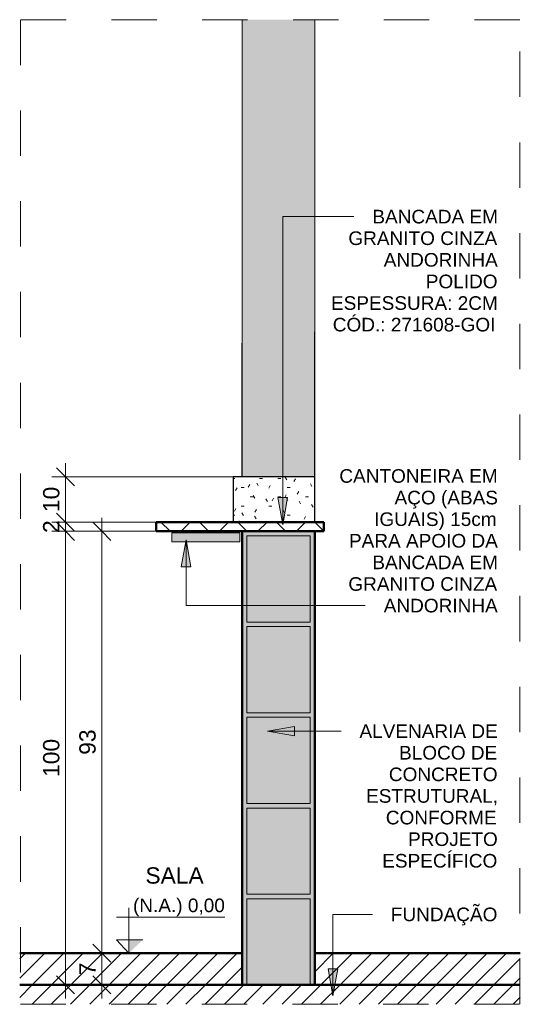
# Model space of a CAD drawing. Header units: metres. Extents: x -0.3 to 17.5, y -18.2 to 2.6.
# Tile 6 of 8: x 8.7 to 9.8, y -0.1 to 2.1. Entities that reach past the tile are written whole.
import ezdxf

# ---------------------------------------------------------------- set-up
doc = ezdxf.new("R2010")
doc.units = ezdxf.units.M
doc.linetypes.add('Projeção', pattern=[0.003969, 0.002381, -0.001587])
for name, color, linetype, lineweight in [('A-ANNO-DIMS', 7, 'Continuous', 9), ('A-ANNO-DIMS-20', 7, 'Continuous', 9), ('A-DETL-GENF', 7, 'Continuous', 5), ('A-FLOR', 7, 'Continuous', 5), ('A-FLOR-OVHD', 7, 'Projeção', 5), ('A-FLOR-PATT', 7, 'Continuous', 50), ('A-WALL-PATT', 7, 'Continuous', 5), ('G-ANNO-DIMS', 7, 'Continuous', 9), ('G-ANNO-TEXT', 7, 'Continuous', 9), ('I-WALL', 7, 'Continuous', 5), ('Q-CASE', 7, 'Continuous', 5)]:
    doc.layers.add(name, color=color, linetype=linetype, lineweight=lineweight)
doc.layers.add('A-DETL', color=7, linetype='Continuous', lineweight=5, true_color=0x00a600)
doc.styles.add('Arial_3', font='arial.ttf', dxfattribs={"height": 0.03})
doc.styles.add('Arial_4', font='arial.ttf', dxfattribs={"height": 0.036})
doc.dimstyles.new('Com_linha__ref__contínua__-_Cor_Vermelha_Arial_1_8mm_1', dxfattribs={"dimscale": 0.3048, "dimtxt": 0.036729, "dimasz": 0.131234, "dimexe": 0.098425, "dimexo": 0.098425, "dimgap": 0.009843, "dimtad": 1, "dimdec": 1, "dimlfac": 100, "dimrnd": 0.1, "dimdsep": 46, "dimtxsty": 'Arial_4', "dimblk1": 'OBLIQUE', "dimblk2": 'OBLIQUE', "dimsah": 1, "dimcen": 0.09, "dimdle": 0.098425, "dimazin": 0, "dimtfac": 1, "dimtdec": 4, "dimtix": 1, "dimtmove": 0, "dimatfit": 3, "dimfxl": 1, "dimtvp": 1, "dimtolj": 1, "dimtzin": 0, "dimarcsym": 2})
pattern_1 = [(45, (8.492768, 2.53), (-0.0212132, 0.0212132), [])]

# ---------------------------------------------------------------- blocks, each defined once
blk = doc.blocks.new('TAMPO DO ABRIGO GLP EM GRANITO CINZA ANDORINHA - TAMPO DO ABRIGO GLP EM GRANITO CINZA ANDORINHA-1861549-DET_BANCADA')
at = {"layer": 'Q-CASE', "true_color": 0x808080}
h = blk.add_hatch(dxfattribs=at)
h.set_pattern_fill('FP_12', color=8, style=0, pattern_type=2)
h.set_pattern_definition([(0, (2.348, 2.53), (0.08128, 0.02032), [0.00671, -0.05425, 0.00671, -0.05425, -0.32512]), (0, (2.348, 2.53), (0.08128, 0.02032), [-0.12192, 0.00671, -0.11521, 0.00671, -0.05425, -0.14224]), (0, (2.348, 2.53), (0.08128, 0.02032), [-0.3048, 0.00671, -0.03393, 0.00671, -0.09489]), (120, (2.379, 2.54), (-0.05823764, 0.06023054), [0.00671, -0.05425, 0.00671, -0.05425, -0.32512]), (120, (2.379, 2.54), (-0.05823764, 0.06023054), [-0.12192, 0.00671, -0.11521, 0.00671, -0.05425, -0.14224]), (120, (2.379, 2.54), (-0.05823764, 0.06023054), [-0.3048, 0.00671, -0.03393, 0.00671, -0.09489]), (240, (2.389, 2.581), (-0.02304236, -0.08055054), [0.00671, -0.05425, 0.00671, -0.05425, -0.32512]), (240, (2.389, 2.581), (-0.02304236, -0.08055054), [-0.12192, 0.00671, -0.11521, 0.00671, -0.05425, -0.14224]), (240, (2.389, 2.581), (-0.02304236, -0.08055054), [-0.3048, 0.00671, -0.03393, 0.00671, -0.09489])])
h.paths.add_polyline_path([(3.2137, 0.95), (3.2137, 1.05), (3.0337, 1.05), (3.0337, 0.95), (3.0557, 0.95)])
h = blk.add_hatch(dxfattribs=at)
h.set_pattern_fill('FP_13', color=8, style=0, pattern_type=2)
h.set_pattern_definition([(45, (2.348, 2.53), (-0.0424264, 0.0424264), []), (135, (2.348, 2.53), (-0.0424264, -0.0424264), [])])
h.paths.add_polyline_path([(3.2137, 0.93), (3.2337, 0.93), (3.2337, 0.95), (2.8637, 0.95), (2.8637, 0.93), (3.0537, 0.93)])
at = {"layer": 'Q-CASE'}
for p, q in [((3.0337, 1.05), (3.2137, 1.05)), ((3.0337, 0.95), (3.0337, 1.05)), ((3.2137, 0.95), (3.2137, 1.05))]:
    blk.add_line(p, q, dxfattribs=at)
at = {"layer": 'Q-CASE', "lineweight": 15}
for p, q in [((3.2337, 0.95), (2.8637, 0.95)), ((2.8637, 0.95), (2.8637, 0.93)), ((3.2337, 0.93), (3.2337, 0.95)), ((2.8637, 0.93), (3.2337, 0.93))]:
    blk.add_line(p, q, dxfattribs=at)
blk = doc.blocks.new('Elevações de ponto - Cota de elevação - corte _N_O e N_A_-1979376-DET_BANCADA')
at = {"layer": 'G-ANNO-DIMS'}
blk.add_hatch(color=256, dxfattribs=at).paths.add_polyline_path([(2.8343, 0.0294), (2.8037, 0), (2.8037, 0.0294)])
for p, q in [((2.8037, 0), (2.8037, 0.1)), ((2.7762, 0.0794), (3.0154, 0.0794)), ((2.8037, 0), (2.7762, 0.0294)), ((2.7762, 0.0294), (2.8343, 0.0294)), ((2.8037, 0.0294), (2.7762, 0.0294)), ((2.7762, 0.0294), (2.8037, 0)), ((2.8037, 0), (2.8037, 0.0294))]:
    blk.add_line(p, q, dxfattribs=at)
blk = doc.blocks.new('DIMBLOCK11-DET_BANCADA')
at = {"layer": 'A-ANNO-DIMS-20', "color": 242, "true_color": 0xbd2b2e, "transparency": 16777216}
for p, q in [((8.8889, 0), (8.8589, 0)), ((8.8889, 0), (8.8689, 0.02)), ((8.8889, -0.1), (8.8889, 0)), ((8.8889, 0), (8.9089, -0.02)), ((8.8889, 0), (8.8906, 0)), ((8.8889, -0.07), (8.8689, -0.05)), ((8.8889, -0.07), (8.8589, -0.07)), ((8.8889, -0.07), (8.9089, -0.09)), ((8.8889, -0.07), (8.8906, -0.07))]:
    blk.add_line(p, q, dxfattribs=at)
at = {"layer": 'A-ANNO-DIMS-20', "color": 0, "transparency": 16777216, "insert": (8.8392, -0.0488), "char_height": 0.036, "width": 0.033226, "attachment_point": 1, "rotation": 90, "line_spacing_factor": 0.941778, "style": 'Arial_4'}
blk.add_mtext('7', dxfattribs=at)
blk = doc.blocks.new('_Oblique')
at = {"color": 0, "linetype": 'ByBlock', "lineweight": -2}
blk.add_line((-0.5, -0.5), (0.5, 0.5), dxfattribs=at)
blk = doc.blocks.new('DIMBLOCK12-DET_BANCADA')
at = {"layer": 'A-ANNO-DIMS-20', "color": 242, "true_color": 0xbd2b2e, "transparency": 16777216}
for p, q in [((8.8889, 0), (8.8889, 0.96)), ((8.8889, 0.93), (8.8689, 0.95)), ((8.8889, 0.93), (8.8589, 0.93)), ((8.8889, 0.93), (8.9089, 0.91)), ((8.8889, 0.93), (9.1685, 0.93)), ((8.8889, 0), (8.8589, 0)), ((8.8889, 0), (8.8689, 0.02)), ((8.8889, 0), (8.9089, -0.02)), ((8.8889, 0), (8.8906, 0))]:
    blk.add_line(p, q, dxfattribs=at)
at = {"layer": 'A-ANNO-DIMS-20', "color": 0, "transparency": 16777216, "insert": (8.8392, 0.4373), "char_height": 0.036, "width": 0.066452, "attachment_point": 1, "rotation": 90, "line_spacing_factor": 0.941778, "style": 'Arial_4'}
blk.add_mtext('93', dxfattribs=at)
blk = doc.blocks.new('DIMBLOCK13-DET_BANCADA')
at = {"layer": 'A-ANNO-DIMS-20', "color": 242, "true_color": 0xbd2b2e, "transparency": 16777216}
for p, q in [((8.8089, 0.93), (8.7889, 0.95)), ((8.8089, 0.93), (8.7789, 0.93)), ((8.8089, -0.1), (8.8089, 0.93)), ((8.8089, 0.93), (8.8289, 0.91)), ((8.8089, 0.93), (8.9785, 0.93)), ((8.8089, -0.07), (8.7889, -0.05)), ((8.8089, -0.07), (8.7789, -0.07)), ((8.8089, -0.07), (8.8289, -0.09)), ((8.8089, -0.07), (8.8106, -0.07))]:
    blk.add_line(p, q, dxfattribs=at)
at = {"layer": 'A-ANNO-DIMS-20', "color": 0, "transparency": 16777216, "insert": (8.7592, 0.3885), "char_height": 0.036, "width": 0.099678, "attachment_point": 1, "rotation": 90, "line_spacing_factor": 0.941778, "style": 'Arial_4'}
blk.add_mtext('100', dxfattribs=at)
blk = doc.blocks.new('DIMBLOCK14-DET_BANCADA')
at = {"layer": 'A-ANNO-DIMS-20', "color": 242, "true_color": 0xbd2b2e, "transparency": 16777216}
for p, q in [((8.8089, 0.93), (8.8089, 0.98)), ((8.8089, 0.95), (8.7889, 0.97)), ((8.8089, 0.95), (8.7789, 0.95)), ((8.8089, 0.93), (8.7889, 0.95)), ((8.8089, 0.95), (8.8289, 0.93)), ((8.8089, 0.95), (8.9785, 0.95)), ((8.8089, 0.93), (8.7789, 0.93)), ((8.8089, 0.93), (8.8289, 0.91)), ((8.8089, 0.93), (8.9785, 0.93))]:
    blk.add_line(p, q, dxfattribs=at)
at = {"layer": 'A-ANNO-DIMS-20', "color": 0, "transparency": 16777216, "insert": (8.7592, 0.9262), "char_height": 0.036, "width": 0.033226, "attachment_point": 1, "rotation": 90, "line_spacing_factor": 0.941778, "style": 'Arial_4'}
blk.add_mtext('2', dxfattribs=at)
blk = doc.blocks.new('DIMBLOCK15-DET_BANCADA')
at = {"layer": 'A-ANNO-DIMS-20', "color": 242, "true_color": 0xbd2b2e, "transparency": 16777216}
for p, q in [((8.8089, 1.05), (8.7889, 1.07)), ((8.8089, 0.92), (8.8089, 1.08)), ((8.8089, 1.05), (8.7789, 1.05)), ((8.8089, 1.05), (8.8289, 1.03)), ((8.8089, 1.05), (9.2352, 1.05)), ((8.8089, 0.95), (8.7889, 0.97)), ((8.8089, 0.95), (8.7789, 0.95)), ((8.8089, 0.95), (8.8289, 0.93)), ((8.8089, 0.95), (9.0372, 0.95))]:
    blk.add_line(p, q, dxfattribs=at)
at = {"layer": 'A-ANNO-DIMS-20', "color": 0, "transparency": 16777216, "insert": (8.7592, 0.9723), "char_height": 0.036, "width": 0.066452, "attachment_point": 1, "rotation": 90, "line_spacing_factor": 0.941778, "style": 'Arial_4'}
blk.add_mtext('10', dxfattribs=at)

msp = doc.modelspace()

# ---------------------------------------------------------------- hatches: boundary and pattern name
at = {"layer": 'A-DETL-GENF', "true_color": 0xffffff}
msp.add_hatch(color=7, dxfattribs=at).paths.add_polyline_path([(9.1935, 0.9069), (9.1935, 0.9269), (9.0435, 0.9269), (9.0435, 0.9069)])
at = {"layer": 'A-DETL-GENF', "true_color": 0xb6b6b6}
h = msp.add_hatch(color=253, dxfattribs=at)
h.paths.add_polyline_path([(9.2085, -0.07), (9.3485, -0.07), (9.3485, 0.12), (9.2085, 0.12), (9.2085, 0)])
h.paths.add_polyline_path([(9.3485, 0.13), (9.3485, 0.32), (9.2085, 0.32), (9.2085, 0.13)])
h.paths.add_polyline_path([(9.2085, 0.33), (9.3485, 0.33), (9.3485, 0.52), (9.2085, 0.52)])
h.paths.add_polyline_path([(9.3485, 0.53), (9.3485, 0.72), (9.2085, 0.72), (9.2085, 0.53)])
h.paths.add_polyline_path([(9.3485, 0.73), (9.3485, 0.92), (9.2085, 0.92), (9.2085, 0.73)])
at = {"layer": 'A-FLOR-PATT', "lineweight": 5, "true_color": 0x808080}
h = msp.add_hatch(dxfattribs=at)
h.set_pattern_fill('FP_11', color=8, style=0, pattern_type=2)
h.set_pattern_definition(pattern_1)
h.paths.add_polyline_path([(9.3585, -0.07), (9.8118, -0.07), (9.8118, 0), (9.3585, 0)])
h.paths.add_polyline_path([(8.7077, -0.07), (9.1985, -0.07), (9.1985, 0), (8.7077, 0), (8.7077, -0.0101)])
h = msp.add_hatch(dxfattribs=at)
h.set_pattern_fill('FP_11', color=8, style=0, pattern_type=2)
h.set_pattern_definition(pattern_1)
h.paths.add_polyline_path([(9.8118, -0.1127), (9.8118, -0.07), (8.7077, -0.07), (8.7077, -0.1127)])
at = {"layer": 'A-WALL-PATT', "true_color": 0x808080}
h = msp.add_hatch(color=8, dxfattribs=at)
h.paths.add_polyline_path([(9.1985, -0.07), (9.2085, -0.07), (9.2085, 0.12), (9.3485, 0.12), (9.3485, -0.07), (9.3585, -0.07), (9.3585, 0.93), (9.1985, 0.93), (9.1985, 0)])
h.paths.add_polyline_path([(9.2085, 0.13), (9.2085, 0.32), (9.3485, 0.32), (9.3485, 0.13)])
h.paths.add_polyline_path([(9.2085, 0.33), (9.2085, 0.52), (9.3485, 0.52), (9.3485, 0.33)])
h.paths.add_polyline_path([(9.2085, 0.53), (9.2085, 0.72), (9.3485, 0.72), (9.3485, 0.53)])
h.paths.add_polyline_path([(9.3485, 0.73), (9.2085, 0.73), (9.2085, 0.92), (9.3485, 0.92)])
at = {"layer": 'G-ANNO-TEXT'}
for points in [[(9.288, 0.9443), (9.2985, 1.0043), (9.2774, 1.0043)], [(9.0746, 0.9115), (9.064, 0.8515), (9.0852, 0.8515)], [(9.2541, 0.4894), (9.3141, 0.4788), (9.3141, 0.5)], [(9.3985, -0.0943), (9.4091, -0.0343), (9.3879, -0.0343)]]:
    msp.add_hatch(color=256, dxfattribs=at).paths.add_polyline_path(points)
at = {"layer": 'I-WALL', "true_color": 0xf4eccd}
msp.add_hatch(color=254, dxfattribs=at).paths.add_polyline_path([(9.3585, 1.05), (9.3585, 2.0578), (9.1985, 2.0578), (9.1985, 1.05), (9.2105, 1.05)])

# ---------------------------------------------------------------- linework, layer by layer
at = {"layer": 'A-DETL', "color": 7, "lineweight": 25}
for p, q in [((9.3585, 0.95), (9.3585, 1.37)), ((9.1985, 1.05), (9.1985, 1.345)), ((9.3585, 1.05), (9.1785, 1.05)), ((9.1785, 1.05), (9.1785, 0.95))]:
    msp.add_line(p, q, dxfattribs=at)
at = {"layer": 'A-DETL', "color": 7, "lineweight": 50}
for p, q in [((9.0085, 0.95), (9.3785, 0.95)), ((9.0085, 0.93), (9.0085, 0.95)), ((9.3785, 0.95), (9.3785, 0.93)), ((9.3785, 0.93), (9.0085, 0.93)), ((9.2085, -0.07), (9.3485, -0.07))]:
    msp.add_line(p, q, dxfattribs=at)
at = {"layer": 'A-DETL', "color": 7}
for p, q in [((9.1935, 0.9269), (9.0435, 0.9269)), ((9.0435, 0.9269), (9.0435, 0.9069)), ((9.1935, 0.9069), (9.1935, 0.9269)), ((9.0435, 0.9069), (9.1935, 0.9069))]:
    msp.add_line(p, q, dxfattribs=at)
at = {"layer": 'A-DETL', "color": 7, "lineweight": 40}
for p, q in [((9.1985, 0), (9.1985, 0.93)), ((9.3585, 0), (9.3585, 0.93))]:
    msp.add_line(p, q, dxfattribs=at)
at = {"layer": 'A-DETL', "color": 7, "lineweight": 15}
for p, q in [((9.2085, 0.92), (9.2085, 0.73)), ((9.3485, 0.92), (9.2085, 0.92)), ((9.3485, 0.73), (9.3485, 0.92)), ((9.2085, 0.73), (9.3485, 0.73)), ((9.2085, 0.72), (9.2085, 0.53)), ((9.3485, 0.72), (9.2085, 0.72)), ((9.3485, 0.53), (9.3485, 0.72)), ((9.2085, 0.53), (9.3485, 0.53)), ((9.2085, 0.52), (9.2085, 0.33)), ((9.3485, 0.52), (9.2085, 0.52)), ((9.3485, 0.33), (9.3485, 0.52)), ((9.2085, 0.33), (9.3485, 0.33)), ((9.2085, 0.32), (9.2085, 0.13)), ((9.3485, 0.32), (9.2085, 0.32)), ((9.3485, 0.13), (9.3485, 0.32)), ((9.2085, 0.13), (9.3485, 0.13)), ((9.2085, 0.12), (9.2085, -0.07)), ((9.3485, 0.12), (9.2085, 0.12)), ((9.3485, -0.07), (9.3485, 0.12))]:
    msp.add_line(p, q, dxfattribs=at)
at = {"layer": 'A-FLOR', "lineweight": 50}
for p, q in [((9.1985, 0), (8.7077, 0)), ((9.1985, -0.07), (9.1985, 0)), ((9.8118, 0), (9.3585, 0)), ((9.3585, 0), (9.3585, -0.07)), ((8.7077, -0.07), (9.1985, -0.07)), ((9.3585, -0.07), (9.8118, -0.07))]:
    msp.add_line(p, q, dxfattribs=at)
at = {"layer": 'A-FLOR-OVHD'}
for p, q in [((9.8105, 2.0576), (8.7093, 2.0576)), ((8.7093, 2.0576), (8.7093, -0.1126)), ((9.8105, -0.1126), (9.8105, 2.0576)), ((8.7093, -0.1126), (9.8105, -0.1126))]:
    msp.add_line(p, q, dxfattribs=at)
at = {"layer": 'G-ANNO-TEXT'}
for p, q in [((9.288, 1.6237), (9.339, 1.6237)), ((9.288, 0.9443), (9.288, 1.6237)), ((9.339, 1.6237), (9.4449, 1.6237)), ((9.2985, 1.0043), (9.2774, 1.0043)), ((9.2774, 1.0043), (9.288, 0.9443)), ((9.288, 0.9443), (9.2985, 1.0043)), ((9.0746, 0.9115), (9.064, 0.8515)), ((9.0852, 0.8515), (9.0746, 0.9115)), ((9.0746, 0.9115), (9.0746, 0.7662)), ((9.064, 0.8515), (9.0852, 0.8515)), ((9.0746, 0.7662), (9.3377, 0.7662)), ((9.3377, 0.7662), (9.47, 0.7662)), ((9.3141, 0.5), (9.2541, 0.4894)), ((9.3141, 0.4788), (9.3141, 0.5)), ((9.2541, 0.4894), (9.3141, 0.4788)), ((9.2541, 0.4894), (9.3622, 0.4894)), ((9.3622, 0.4894), (9.4164, 0.4894)), ((9.3985, 0.0855), (9.4855, 0.0855)), ((9.3985, -0.0943), (9.3985, 0.0855)), ((9.4091, -0.0343), (9.3879, -0.0343)), ((9.3879, -0.0343), (9.3985, -0.0943)), ((9.3985, -0.0943), (9.4091, -0.0343))]:
    msp.add_line(p, q, dxfattribs=at)
at = {"layer": 'I-WALL'}
for p, q in [((9.1985, 1.05), (9.1985, 2.0578)), ((9.3585, 2.0578), (9.3585, 1.05))]:
    msp.add_line(p, q, dxfattribs=at)
at = {"layer": 'I-WALL', "lineweight": 50}
for p, q in [((9.3585, 0.93), (9.1985, 0.93)), ((9.1985, 0.93), (9.1985, 0)), ((9.3585, 0), (9.3585, 0.93)), ((9.1985, -0.07), (9.2085, -0.07)), ((9.3485, -0.07), (9.3585, -0.07))]:
    msp.add_line(p, q, dxfattribs=at)

# ---------------------------------------------------------------- block references
at = {"layer": 'G-ANNO-DIMS'}
msp.add_blockref('Elevações de ponto - Cota de elevação - corte _N_O e N_A_-1979376-DET_BANCADA', (6.1448, 0), dxfattribs=at)
at = {"layer": 'Q-CASE'}
msp.add_blockref('TAMPO DO ABRIGO GLP EM GRANITO CINZA ANDORINHA - TAMPO DO ABRIGO GLP EM GRANITO CINZA ANDORINHA-1861549-DET_BANCADA', (6.1448, 0), dxfattribs=at)

# ---------------------------------------------------------------- texts
at = {"layer": 'G-ANNO-DIMS', "lineweight": 18, "insert": (8.9576, 0.1204), "char_height": 0.03, "width": 0.24204, "attachment_point": 1, "line_spacing_factor": 0.941778, "style": 'Arial_3'}
msp.add_mtext('(N.A.) 0,00', dxfattribs=at)
at = {"layer": 'G-ANNO-TEXT', "attachment_point": 1}
for s, insert, char_height, width, style in [('BANCADA EM ', (9.4855, 1.6387), 0.03, 0.336709, 'Arial_3'), ('GRANITO CINZA ', (9.4326, 1.5911), 0.03, 0.400844, 'Arial_3'), ('ANDORINHA ', (9.5106, 1.5434), 0.03, 0.306245, 'Arial_3'), ('POLIDO', (9.6033, 1.4958), 0.03, 0.194008, 'Arial_3'), ('ESPESSURA: 2CM', (9.3942, 1.4482), 0.03, 0.447342, 'Arial_3'), ('CÓD.: 271608-GOI', (9.3982, 1.4006), 0.03, 0.442532, 'Arial_3'), ('CANTONEIRA EM ', (9.4127, 1.067), 0.03, 0.424894, 'Arial_3'), ('AÇO (ABAS ', (9.5344, 1.0193), 0.03, 0.277384, 'Arial_3'), ('IGUAIS) 15cm ', (9.4895, 0.9717), 0.03, 0.331899, 'Arial_3'), ('PARA APOIO DA ', (9.4339, 0.9241), 0.03, 0.39924, 'Arial_3'), ('BANCADA EM ', (9.4855, 0.8765), 0.03, 0.336709, 'Arial_3'), ('GRANITO CINZA ', (9.4326, 0.8288), 0.03, 0.400844, 'Arial_3'), ('ANDORINHA', (9.5106, 0.7812), 0.03, 0.306245, 'Arial_3'), ('ALVENARIA DE ', (9.457, 0.5044), 0.03, 0.37038, 'Arial_3'), ('BLOCO DE ', (9.5444, 0.4568), 0.03, 0.264557, 'Arial_3'), ('CONCRETO ', (9.5219, 0.4092), 0.03, 0.291814, 'Arial_3'), ('ESTRUTURAL, ', (9.4716, 0.3616), 0.03, 0.352743, 'Arial_3'), ('CONFORME ', (9.5152, 0.3139), 0.03, 0.299831, 'Arial_3'), ('PROJETO ', (9.5642, 0.2663), 0.03, 0.240506, 'Arial_3'), ('ESPECÍFICO', (9.5073, 0.2187), 0.03, 0.309451, 'Arial_3'), ('SALA', (8.985, 0.1893), 0.036, 0.153924, 'Arial_4'), ('FUNDAÇÃO', (9.5262, 0.1005), 0.03, 0.287004, 'Arial_3')]:
    msp.add_mtext(s, dxfattribs=dict(at, insert=insert, char_height=char_height, width=width, style=style))

# ---------------------------------------------------------------- dimensions: what is measured, and where the dimension line sits
at = {"layer": 'A-ANNO-DIMS', "color": 242, "true_color": 0xbd2b2e}
for base, p1, p2, override, picture, middle in [((8.8089, 1.05), (9.0672, 0.95), (9.2652, 1.05), {"dimpost": '<>', "dimfxl": 0.221751}, 'DIMBLOCK15-DET_BANCADA', (8.7875, 1)), ((8.8089, 0.95), (9.0085, 0.93), (9.0085, 0.95), {"dimpost": '<>', "dimfxl": 0.02}, 'DIMBLOCK14-DET_BANCADA', (8.7878, 0.94)), ((8.8889, 0.93), (8.8606, 0), (9.1985, 0.93), {"dimpost": '<>', "dimfxl": 0.98946}, 'DIMBLOCK12-DET_BANCADA', (8.8675, 0.465)), ((8.8089, 0.93), (8.7806, -0.07), (9.0085, 0.93), {"dimpost": '<>', "dimfxl": 1.025626}, 'DIMBLOCK13-DET_BANCADA', (8.7875, 0.43)), ((8.8889, 0), (8.8606, -0.07), (8.8606, 0), {"dimpost": '<>', "dimfxl": 0.07}, 'DIMBLOCK11-DET_BANCADA', (8.8679, -0.035))]:
    dim = msp.add_linear_dim(base=base, p1=p1, p2=p2, angle=90, dimstyle='Com_linha__ref__contínua__-_Cor_Vermelha_Arial_1_8mm_1', override=override, dxfattribs=at)
    dim.commit()
    dim.dimension.update_dxf_attribs({"geometry": picture, "text_midpoint": middle})

doc.saveas('drawing.dxf')
